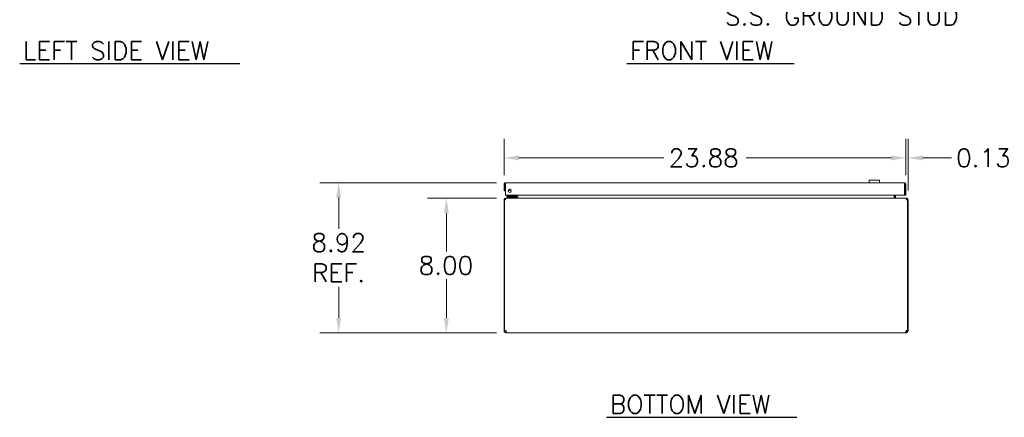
# Model space of a CAD drawing. Header units: inches. Extents: x 8 to 149, y 14 to 90.
# Tile 1 of 5: x 8 to 66, y 14 to 37. Entities that reach past the tile are written whole.
import ezdxf

# ---------------------------------------------------------------- set-up
doc = ezdxf.new("R2010")
doc.units = ezdxf.units.IN
doc.header["$LTSCALE"] = 9
doc.header["$MEASUREMENT"] = 0
for name, color, linetype, lineweight in [('Dimension (ANSI)', 7, 'Continuous', 13), ('Symbol (ANSI)', 7, 'Continuous', 18), ('Visible (ANSI)', 7, 'Continuous', 13)]:
    doc.layers.add(name, color=color, linetype=linetype, lineweight=lineweight)
doc.styles.add('Note Text (ANSI)', font='RomanS.shx')
doc.styles.add('Text Style165', font='RomanS.shx')
doc.dimstyles.new('Default (ANSI)', dxfattribs={"dimscale": 9, "dimtxt": 0.12, "dimasz": 0.098425, "dimexe": 0.125, "dimexo": 0.0625, "dimgap": 0.031496, "dimtad": 0, "dimtih": 1, "dimtoh": 1, "dimdec": 3, "dimrnd": 1e-08, "dimzin": 0, "dimdsep": 46, "dimtxsty": 'Note Text (ANSI)', "dimcen": 0.09, "dimdle": 0.393701, "dimclrd": 256, "dimclre": 256, "dimclrt": 256, "dimadec": 0, "dimazin": 1, "dimtfac": 1, "dimtofl": 0, "dimtmove": 0, "dimatfit": 3, "dimfxl": 1, "dimtolj": 1, "dimtzin": 4, "dimlwd": -1, "dimlwe": -1, "dimarcsym": 0})

# ---------------------------------------------------------------- blocks, each defined once
blk = doc.blocks.new('*D12')
at = {"layer": 'Defpoints', "color": 0, "transparency": 16777216}
for p in [(36.781, 27.485), (26.852, 18.567), (36.793, 18.567)]:
    blk.add_point(p, dxfattribs=at)
at = {"layer": 'Dimension (ANSI)', "transparency": 16777216}
for p, q in [((36.218, 27.485), (25.727, 27.485)), ((26.852, 26.599), (26.852, 24.749)), ((26.852, 19.453), (26.852, 21.302)), ((36.23, 18.567), (25.727, 18.567))]:
    blk.add_line(p, q, dxfattribs=at)
for points in [[(26.704, 26.599), (26.999, 26.599), (26.852, 27.485)], [(26.704, 19.453), (26.999, 19.453), (26.852, 18.567)]]:
    blk.add_solid(points, dxfattribs=at)
at = {"layer": 'Dimension (ANSI)', "transparency": 16777216, "insert": (26.852, 23.026), "char_height": 1.08, "attachment_point": 5, "style": 'Note Text (ANSI)'}
blk.add_mtext('\\A1;8.92{\\PREF.}', dxfattribs=at)
blk = doc.blocks.new('*D13')
at = {"layer": 'Defpoints', "color": 0, "transparency": 16777216}
for p in [(36.792, 26.567), (33.249, 18.567), (36.793, 18.567)]:
    blk.add_point(p, dxfattribs=at)
at = {"layer": 'Dimension (ANSI)', "transparency": 16777216}
for p, q in [((36.229, 26.567), (32.124, 26.567)), ((33.249, 25.681), (33.249, 23.391)), ((33.249, 19.453), (33.249, 21.744)), ((36.23, 18.567), (32.124, 18.567))]:
    blk.add_line(p, q, dxfattribs=at)
for points in [[(33.102, 25.681), (33.397, 25.681), (33.249, 26.567)], [(33.102, 19.453), (33.397, 19.453), (33.249, 18.567)]]:
    blk.add_solid(points, dxfattribs=at)
at = {"layer": 'Dimension (ANSI)', "transparency": 16777216, "insert": (31.604, 23.107), "char_height": 1.08, "attachment_point": 1, "style": 'Note Text (ANSI)'}
blk.add_mtext('\\A1;8.00', dxfattribs=at)
blk = doc.blocks.new('*D24')
at = {"layer": 'Defpoints', "color": 0, "transparency": 16777216}
for p in [(60.55, 28.96), (36.675, 27.379), (60.55, 27.379)]:
    blk.add_point(p, dxfattribs=at)
at = {"layer": 'Dimension (ANSI)', "transparency": 16777216}
for p, q in [((36.675, 27.942), (36.675, 30.085)), ((60.55, 27.942), (60.55, 30.085)), ((37.561, 28.96), (46.169, 28.96)), ((59.665, 28.96), (51.056, 28.96))]:
    blk.add_line(p, q, dxfattribs=at)
for points in [[(37.561, 29.108), (37.561, 28.813), (36.675, 28.96)], [(59.665, 29.108), (59.665, 28.813), (60.55, 28.96)]]:
    blk.add_solid(points, dxfattribs=at)
at = {"layer": 'Dimension (ANSI)', "transparency": 16777216, "insert": (46.453, 29.5), "char_height": 1.08, "attachment_point": 1, "style": 'Note Text (ANSI)'}
blk.add_mtext('\\A1;23.88', dxfattribs=at)
blk = doc.blocks.new('*D25')
at = {"layer": 'Defpoints', "color": 0, "transparency": 16777216}
for p in [(60.55, 28.96), (60.55, 27.379), (60.675, 26.462)]:
    blk.add_point(p, dxfattribs=at)
at = {"layer": 'Dimension (ANSI)', "transparency": 16777216}
for p, q in [((60.55, 27.942), (60.55, 30.085)), ((60.675, 27.024), (60.675, 30.085)), ((59.665, 28.96), (58.779, 28.96)), ((61.561, 28.96), (63.25, 28.96))]:
    blk.add_line(p, q, dxfattribs=at)
for points in [[(59.665, 29.108), (59.665, 28.813), (60.55, 28.96)], [(61.561, 29.108), (61.561, 28.813), (60.675, 28.96)]]:
    blk.add_solid(points, dxfattribs=at)
at = {"layer": 'Dimension (ANSI)', "transparency": 16777216, "insert": (63.533, 29.5), "char_height": 1.08, "attachment_point": 1, "style": 'Note Text (ANSI)'}
blk.add_mtext('\\A1;0.13', dxfattribs=at)

msp = doc.modelspace()

# ---------------------------------------------------------------- linework, layer by layer
at = {"layer": 'Symbol (ANSI)', "lineweight": 30}
for p, q in [((7.9016, 34.5655), (20.9737, 34.5655)), ((43.9613, 34.5663), (53.9082, 34.5663)), ((42.7623, 13.5404), (54.0704, 13.5404))]:
    msp.add_line(p, q, dxfattribs=at)
at = {"layer": 'Visible (ANSI)'}
for p, q in [((58.368, 27.5423), (58.368, 27.6263)), ((58.368, 27.4846), (58.368, 27.508)), ((58.98, 27.642), (58.3709, 27.642)), ((58.9829, 27.5423), (58.9829, 27.6263)), ((58.9829, 27.4846), (58.9829, 27.508)), ((36.6754, 27.3793), (36.6754, 27.0046)), ((36.7494, 27.3793), (36.6754, 27.3793)), ((36.6754, 27.0046), (36.7494, 27.0046)), ((36.7494, 27.3793), (36.7494, 27.0046)), ((36.7605, 26.7546), (36.7605, 27.3793)), ((36.7807, 27.4846), (60.4452, 27.4846)), ((60.4654, 27.3793), (60.4654, 26.7546)), ((60.4764, 27.3793), (60.4764, 26.7546)), ((60.4764, 27.3793), (60.5504, 27.3793)), ((60.5504, 26.7546), (60.5504, 27.3793)), ((36.7124, 26.4618), (36.6754, 26.4618)), ((36.6754, 26.4618), (36.6754, 18.6968)), ((36.7605, 26.4618), (36.7124, 26.4618)), ((36.7124, 18.6945), (36.7124, 26.4618)), ((60.4654, 26.7546), (36.7605, 26.7546)), ((36.7917, 26.5671), (36.7807, 26.5671)), ((36.7807, 26.5603), (36.7807, 26.5671)), ((36.7917, 26.5671), (60.5592, 26.5671)), ((36.9664, 26.6881), (36.8414, 26.6881)), ((36.8414, 26.6291), (36.8414, 26.6881)), ((36.8414, 26.6291), (36.9664, 26.6291)), ((36.8567, 26.6291), (36.8567, 26.5671)), ((37.3184, 26.6881), (36.9664, 26.6881)), ((36.9664, 26.6291), (37.3184, 26.6291)), ((37.24, 26.7028), (37.2918, 26.7546)), ((37.4067, 26.6291), (37.3184, 26.6291)), ((37.3454, 26.7546), (37.3454, 26.7151)), ((37.4044, 26.7151), (37.4044, 26.7546)), ((37.4067, 26.6291), (37.4067, 26.5673)), ((37.4139, 26.5983), (37.4139, 26.7546)), ((37.4879, 26.5983), (37.4879, 26.7546)), ((37.499, 26.5983), (37.499, 26.7546)), ((59.8519, 26.5983), (59.8519, 26.7546)), ((59.8629, 26.7546), (59.8629, 26.5983)), ((59.9369, 26.5983), (59.9369, 26.7546)), ((60.4764, 26.7546), (60.5504, 26.7546)), ((60.5702, 26.5671), (60.5592, 26.5671)), ((60.5702, 26.5603), (60.5702, 26.5671)), ((60.6384, 26.4618), (60.5904, 26.4618)), ((60.6754, 26.4618), (60.6384, 26.4618)), ((60.6384, 26.4618), (60.6384, 18.6945)), ((60.6754, 18.6968), (60.6754, 26.4618)), ((36.6754, 18.6968), (36.7124, 18.6968)), ((36.6754, 18.6723), (36.6754, 18.6968)), ((36.6754, 18.6723), (36.7258, 18.6723)), ((36.7197, 18.6968), (36.7494, 18.6968)), ((36.7258, 18.6723), (36.7494, 18.6723)), ((36.7494, 18.6982), (36.7494, 18.6968)), ((36.7494, 18.6968), (36.7494, 18.6723)), ((36.7807, 18.5671), (36.7807, 18.6411)), ((36.7807, 18.6411), (36.7927, 18.6411)), ((36.7927, 18.5671), (36.7807, 18.5671)), ((36.7927, 18.5671), (36.7927, 18.6411)), ((60.5582, 18.5671), (36.7927, 18.5671)), ((60.5582, 18.6411), (60.5582, 18.5671)), ((60.5582, 18.6411), (60.5702, 18.6411)), ((60.5702, 18.5671), (60.5582, 18.5671)), ((60.5702, 18.6411), (60.5702, 18.5671)), ((60.6014, 18.6968), (60.6014, 18.6982)), ((60.6014, 18.6968), (60.6312, 18.6968)), ((60.6014, 18.6723), (60.6014, 18.6968)), ((60.6014, 18.6723), (60.6251, 18.6723)), ((60.6251, 18.6723), (60.6754, 18.6723)), ((60.6384, 18.6968), (60.6754, 18.6968)), ((60.6754, 18.6968), (60.6754, 18.6723))]:
    msp.add_line(p, q, dxfattribs=at)
msp.add_circle((37.0105, 27.0046), 0.094, dxfattribs=at)
for centre, radius, start, end in [((58.3999, 27.5252), 0.0394, 143.932979, 216.067021), ((58.951, 27.5252), 0.0394, 323.932979, 36.067021), ((36.9354, 27.1606), 0.1526, 262.909815, 328.477474), ((36.9354, 27.1606), 0.0935, 273.039528, 318.34776), ((36.7807, 26.4618), 0.0312, 128.233663, 180), ((37.2047, 26.7381), 0.05, 270, 315), ((37.3184, 26.7151), 0.086, 270, 0), ((37.3184, 26.7151), 0.0269, 270, 0), ((37.3827, 26.5983), 0.1052, 352.069071, 0), ((59.9682, 26.5983), 0.1052, 180, 187.930929), ((60.5702, 26.4618), 0.0312, 0, 51.766337), ((36.7376, 18.6292), 0.07, 38.047399, 111.019572), ((60.6133, 18.6292), 0.07, 68.980428, 141.952601)]:
    msp.add_arc(centre, radius, start, end, dxfattribs=at)
for points, knots in [([(58.3709, 27.642), (58.3705, 27.642), (58.37, 27.6416), (58.3693, 27.64), (58.369, 27.6388), (58.3685, 27.636), (58.3683, 27.6342), (58.3681, 27.6304), (58.368, 27.6283), (58.368, 27.6263)], [0.061064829, 0.061064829, 0.061064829, 0.061064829, 0.076407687, 0.076407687, 0.091750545, 0.091750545, 0.106798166, 0.106798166, 0.121845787, 0.121845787, 0.121845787, 0.121845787]), ([(58.9829, 27.6263), (58.9829, 27.6283), (58.9828, 27.6304), (58.9826, 27.6342), (58.9824, 27.636), (58.9819, 27.6388), (58.9816, 27.64), (58.9808, 27.6416), (58.9804, 27.642), (58.98, 27.642)], [0.121845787, 0.121845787, 0.121845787, 0.121845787, 0.136893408, 0.136893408, 0.151941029, 0.151941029, 0.167283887, 0.167283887, 0.182626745, 0.182626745, 0.182626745, 0.182626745]), ([(36.7807, 27.4846), (36.7423, 27.4846), (36.7047, 27.4617), (36.6871, 27.4275), (36.6795, 27.4127), (36.6754, 27.396), (36.6754, 27.3793)], [0, 0, 0, 0, 1.0950581, 1.0950581, 1.0950581, 1.5707963, 1.5707963, 1.5707963, 1.5707963]), ([(36.764, 27.4053), (36.7561, 27.4001), (36.7504, 27.3915), (36.7496, 27.382), (36.7495, 27.3811), (36.7494, 27.3802), (36.7494, 27.3793)], [0.57367433, 0.57367433, 0.57367433, 0.57367433, 1.48347479, 1.48347479, 1.48347479, 1.57079633, 1.57079633, 1.57079633, 1.57079633]), ([(36.7605, 27.3793), (36.7652, 27.4177), (36.7699, 27.4553), (36.7746, 27.4729), (36.7766, 27.4805), (36.7787, 27.4846), (36.7807, 27.4846)], [0, 0, 0, 0, 1.0950581, 1.0950581, 1.0950581, 1.5707963, 1.5707963, 1.5707963, 1.5707963]), ([(36.944, 27.071), (36.947, 27.0713), (36.9499, 27.0717), (36.9581, 27.0733), (36.9629, 27.0748), (36.9768, 27.0799), (36.983, 27.0839), (36.9931, 27.0912), (36.9967, 27.0945), (36.9997, 27.0975), (36.9999, 27.0978), (37.0001, 27.098)], [-0.52516104, -0.52516104, -0.52516104, -0.52516104, -0.50207886, -0.50207886, -0.45738975, -0.45738975, -0.34304231, -0.34304231, -0.22869488, -0.22869488, -0.21850507, -0.21850507, -0.21850507, -0.21850507]), ([(60.4452, 27.4846), (60.4499, 27.4846), (60.4546, 27.4617), (60.4593, 27.4275), (60.4613, 27.4127), (60.4634, 27.396), (60.4654, 27.3793)], [0, 0, 0, 0, 1.0950581, 1.0950581, 1.0950581, 1.5707963, 1.5707963, 1.5707963, 1.5707963]), ([(60.5504, 27.3793), (60.5504, 27.4177), (60.5276, 27.4553), (60.4934, 27.4729), (60.4786, 27.4805), (60.4619, 27.4846), (60.4452, 27.4846)], [0, 0, 0, 0, 1.0950581, 1.0950581, 1.0950581, 1.5707963, 1.5707963, 1.5707963, 1.5707963]), ([(60.4619, 27.4053), (60.4698, 27.4001), (60.4755, 27.3915), (60.4763, 27.382), (60.4764, 27.3811), (60.4764, 27.3802), (60.4764, 27.3793)], [0.57367433, 0.57367433, 0.57367433, 0.57367433, 1.48347479, 1.48347479, 1.48347479, 1.57079633, 1.57079633, 1.57079633, 1.57079633]), ([(36.7807, 26.5671), (36.7438, 26.5671), (36.7077, 26.5461), (36.6894, 26.5141), (36.6803, 26.4983), (36.6754, 26.4801), (36.6754, 26.4618)], [-1.5707963, -1.5707963, -1.5707963, -1.5707963, -0.5201457, -0.5201457, -0.5201457, 0, 0, 0, 0]), ([(36.7605, 26.4618), (36.7605, 26.4987), (36.7667, 26.5348), (36.7762, 26.5531), (36.7809, 26.5622), (36.7863, 26.5671), (36.7917, 26.5671)], [0, 0, 0, 0, 1.0506506, 1.0506506, 1.0506506, 1.5707963, 1.5707963, 1.5707963, 1.5707963]), ([(37.499, 26.5983), (37.499, 26.5866), (37.4746, 26.5751), (37.4388, 26.5701), (37.4248, 26.5681), (37.4093, 26.5671), (37.3937, 26.5671)], [-3.1415927, -3.1415927, -3.1415927, -3.1415927, -2.0128023, -2.0128023, -2.0128023, -1.5707963, -1.5707963, -1.5707963, -1.5707963]), ([(59.8519, 26.5983), (59.8519, 26.5866), (59.8763, 26.5751), (59.9121, 26.5701), (59.9261, 26.5681), (59.9416, 26.5671), (59.9572, 26.5671)], [-3.1415927, -3.1415927, -3.1415927, -3.1415927, -2.0128023, -2.0128023, -2.0128023, -1.5707963, -1.5707963, -1.5707963, -1.5707963]), ([(59.9369, 26.5983), (59.9369, 26.5866), (59.9442, 26.5751), (59.9548, 26.5701), (59.959, 26.5681), (59.9636, 26.5671), (59.9682, 26.5671)], [-3.1415927, -3.1415927, -3.1415927, -3.1415927, -2.0128023, -2.0128023, -2.0128023, -1.5707963, -1.5707963, -1.5707963, -1.5707963]), ([(60.5592, 26.5671), (60.5701, 26.5671), (60.5808, 26.5461), (60.5863, 26.5141), (60.589, 26.4983), (60.5904, 26.4801), (60.5904, 26.4618)], [-1.5707963, -1.5707963, -1.5707963, -1.5707963, -0.5201457, -0.5201457, -0.5201457, 0, 0, 0, 0]), ([(60.6754, 26.4618), (60.6754, 26.4987), (60.6545, 26.5348), (60.6225, 26.5531), (60.6067, 26.5622), (60.5884, 26.5671), (60.5702, 26.5671)], [0, 0, 0, 0, 1.0506506, 1.0506506, 1.0506506, 1.5707963, 1.5707963, 1.5707963, 1.5707963]), ([(36.7807, 18.5671), (36.7587, 18.5671), (36.7308, 18.5755), (36.7101, 18.5943), (36.6893, 18.613), (36.6776, 18.6407), (36.6758, 18.6639), (36.6756, 18.6668), (36.6754, 18.6696), (36.6754, 18.6723)], [0.9067439, 0.9067439, 0.9067439, 0.9067439, 1.5318833, 1.5318833, 1.5318833, 2.1573712, 2.1573712, 2.1573712, 2.2348487, 2.2348487, 2.2348487, 2.2348487]), ([(36.7494, 18.6723), (36.7494, 18.6636), (36.7547, 18.6519), (36.7638, 18.646), (36.7693, 18.6425), (36.7755, 18.6411), (36.7807, 18.6411)], [-2.2348487, -2.2348487, -2.2348487, -2.2348487, -1.400927, -1.400927, -1.400927, -0.9067439, -0.9067439, -0.9067439, -0.9067439]), ([(36.7927, 18.6723), (36.8017, 18.6503), (36.8069, 18.6224), (36.8075, 18.6017), (36.8081, 18.581), (36.8039, 18.5693), (36.7959, 18.5674), (36.7949, 18.5672), (36.7938, 18.5671), (36.7927, 18.5671)], [-0.6640524, -0.6640524, -0.6640524, -0.6640524, -0.038913, -0.038913, -0.038913, 0.5865749, 0.5865749, 0.5865749, 0.6640524, 0.6640524, 0.6640524, 0.6640524]), ([(60.5582, 18.5671), (60.5492, 18.5671), (60.544, 18.5755), (60.5434, 18.5943), (60.5428, 18.613), (60.547, 18.6407), (60.555, 18.6639), (60.556, 18.6668), (60.5571, 18.6696), (60.5582, 18.6723)], [2.4775403, 2.4775403, 2.4775403, 2.4775403, 3.1026797, 3.1026797, 3.1026797, 3.7281676, 3.7281676, 3.7281676, 3.805645, 3.805645, 3.805645, 3.805645]), ([(60.5702, 18.6411), (60.5789, 18.6411), (60.5906, 18.6463), (60.5965, 18.6555), (60.6, 18.6609), (60.6014, 18.6671), (60.6014, 18.6723)], [-2.2348487, -2.2348487, -2.2348487, -2.2348487, -1.400927, -1.400927, -1.400927, -0.9067439, -0.9067439, -0.9067439, -0.9067439]), ([(60.6754, 18.6723), (60.6754, 18.6503), (60.667, 18.6224), (60.6482, 18.6017), (60.6295, 18.581), (60.6018, 18.5693), (60.5786, 18.5674), (60.5757, 18.5672), (60.5729, 18.5671), (60.5702, 18.5671)], [0.9067439, 0.9067439, 0.9067439, 0.9067439, 1.5318833, 1.5318833, 1.5318833, 2.1573712, 2.1573712, 2.1573712, 2.2348487, 2.2348487, 2.2348487, 2.2348487])]:
    msp.add_open_spline(points, degree=3, knots=knots, dxfattribs=at)
for points in [[(37.3187, 26.6898), (37.3187, 26.6898), (37.3187, 26.6898), (37.3187, 26.6898)], [(37.3437, 26.7148), (37.3437, 26.7148), (37.3437, 26.7148), (37.3437, 26.7148)], [(37.3921, 26.5685), (37.3891, 26.5676), (37.3859, 26.5671), (37.3827, 26.5671)], [(37.4139, 26.5983), (37.4139, 26.5911), (37.4112, 26.5839), (37.4066, 26.5784)], [(36.7927, 18.6411), (36.7965, 18.6411), (36.7996, 18.6416), (36.802, 18.6426)], [(60.5489, 18.6424), (60.5513, 18.6415), (60.5544, 18.6411), (60.5582, 18.6411)]]:
    msp.add_open_spline(points, degree=3, dxfattribs=at)

# ---------------------------------------------------------------- texts
at = {"layer": 'Symbol (ANSI)', "insert": (49.7995, 38.3732), "char_height": 1.08, "width": 16.304377, "attachment_point": 4, "line_spacing_factor": 1.093904, "style": 'Note Text (ANSI)'}
msp.add_mtext('{1/4-20 X 1/2"\\PS.S. GROUND STUD}', dxfattribs=at)
at = {"layer": 'Symbol (ANSI)', "char_height": 1.08, "attachment_point": 7, "style": 'Text Style165'}
for s, insert in [('LEFT SIDE VIEW', (8.1081, 34.7981)), ('FRONT VIEW', (44.1678, 34.7989)), ('BOTTOM VIEW', (42.9688, 13.7731))]:
    msp.add_mtext(s, dxfattribs=dict(at, insert=insert))

# ---------------------------------------------------------------- dimensions: what is measured, and where the dimension line sits
at = {"layer": 'Dimension (ANSI)'}
for base, p1, p2, angle, override, picture, middle in [((60.550449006, 28.9603366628), (36.675449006, 27.3793096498), (60.550449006, 27.3793096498), 180, {"dimtih": 0, "dimtoh": 0, "dimdec": 2, "dimtp": 0, "dimtm": 0, "dimtdec": 2, "dimatfit": 1}, '*D24', (48.612949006, 28.9603366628)), ((33.2494, 18.5671), (36.7917, 26.5671), (36.7927, 18.5671), 270, {"dimdec": 2, "dimtp": 0, "dimtm": 0, "dimtdec": 2, "dimatfit": 1}, '*D13', (33.2494, 22.5671))]:
    dim = msp.add_linear_dim(base=base, p1=p1, p2=p2, angle=angle, dimstyle='Default (ANSI)', override=override, dxfattribs=at)
    dim.commit()
    dim.dimension.update_dxf_attribs({"geometry": picture, "text_midpoint": middle, "dimtype": 160})
dim = msp.add_linear_dim(base=(60.550449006, 28.9603366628), p1=(60.675449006, 26.4618135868), p2=(60.550449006, 27.3793096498), dimstyle='Default (ANSI)', override={"dimtih": 0, "dimtoh": 0, "dimdec": 2, "dimtp": 0, "dimtm": 0, "dimtdec": 2, "dimatfit": 1}, dxfattribs=at)
dim.commit()
dim.dimension.update_dxf_attribs({"geometry": '*D25', "text_midpoint": (65.1787382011, 28.9603366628), "dimtype": 160})
dim = msp.add_linear_dim(base=(26.8515, 18.5671), p1=(36.7807, 27.4846), p2=(36.7927, 18.5671), angle=270, text='<>{\\PREF.}', dimstyle='Default (ANSI)', override={"dimdec": 2, "dimtp": 0, "dimtm": 0, "dimtdec": 2, "dimatfit": 1}, dxfattribs=at)
dim.commit()
dim.dimension.update_dxf_attribs({"geometry": '*D12', "text_midpoint": (26.8515, 23.0258), "dimtype": 160})

doc.saveas('drawing.dxf')
